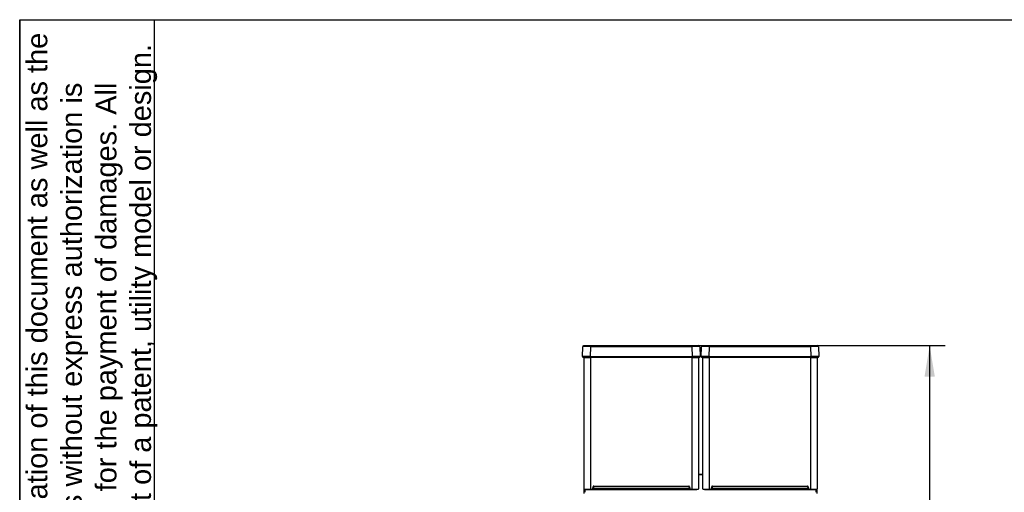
# Model space of a CAD drawing. Header units: millimetres. Extents: x 0 to 200, y 0 to 287.
# Tile 69 of 78: x 10 to 105, y 241 to 287. Entities that reach past the tile are written whole.
import ezdxf
from ezdxf.enums import TextEntityAlignment as Align

# ---------------------------------------------------------------- set-up
doc = ezdxf.new("R2010")
doc.units = ezdxf.units.MM
for name, color, linetype in [('148.255_BW4C_CTM', 7, 'Continuous'), ('Défaut', 7, 'Continuous'), ('Marges', 7, 'Continuous'), ('Standard', 7, 'Continuous')]:
    doc.layers.add(name, color=color, linetype=linetype)
doc.styles.add('SEACAD_Arial', font='arial.ttf')
doc.dimstyles.new('ISO_(mm)', dxfattribs={"dimtxt": 3, "dimasz": 3, "dimexe": 1.5, "dimexo": 0, "dimgap": 0.75, "dimtad": 1, "dimdec": 0, "dimlfac": 10, "dimtxsty": 'SEACAD_Arial', "dimblk1": '_SE_FILLED', "dimblk2": '_SE_FILLED', "dimsah": 1, "dimcen": 1.5, "dimadec": 0, "dimazin": 0, "dimtfac": 0.5, "dimtmove": 0, "dimatfit": 3, "dimfxl": 1, "dimarcsym": 0})

# ---------------------------------------------------------------- blocks, each defined once
blk = doc.blocks.new('SE')
at = {"layer": '148.255_BW4C_CTM', "color": 7, "linetype": 'Continuous'}
for p, q in [((64.303, 254.494), (64.336, 255.446)), ((64.436, 255.543), (65.081, 255.543)), ((65.081, 255.446), (65.047, 254.494)), ((65.081, 255.543), (74.872, 255.543)), ((65.081, 255.446), (65.081, 255.543)), ((74.872, 255.446), (65.081, 255.446)), ((74.872, 255.543), (75.516, 255.543)), ((74.872, 255.446), (74.872, 255.543)), ((74.905, 254.494), (74.872, 255.446)), ((75.616, 255.446), (75.649, 254.494)), ((75.753, 254.494), (75.786, 255.446)), ((75.886, 255.543), (76.531, 255.543)), ((76.531, 255.446), (76.497, 254.494)), ((76.531, 255.543), (86.322, 255.543)), ((76.531, 255.446), (76.531, 255.543)), ((86.322, 255.446), (76.531, 255.446)), ((86.322, 255.543), (86.966, 255.543)), ((86.322, 255.446), (86.322, 255.543)), ((86.355, 254.494), (86.322, 255.446)), ((87.066, 255.446), (87.099, 254.494)), ((65.047, 254.443), (64.353, 254.443)), ((64.451, 241.714), (64.451, 254.393)), ((64.451, 254.393), (65.071, 254.393)), ((64.526, 254.393), (64.526, 254.443)), ((65.047, 254.494), (74.905, 254.494)), ((65.047, 254.494), (65.047, 254.443)), ((74.905, 254.443), (65.047, 254.443)), ((65.071, 254.443), (65.071, 254.393)), ((65.071, 254.393), (65.071, 241.694)), ((74.881, 254.393), (65.071, 254.393)), ((71.426, 254.442), (69.326, 254.442)), ((74.881, 254.393), (74.881, 254.443)), ((74.881, 241.694), (74.881, 254.393)), ((74.881, 254.393), (75.501, 254.393)), ((74.905, 254.494), (74.905, 254.443)), ((75.599, 254.443), (74.905, 254.443)), ((75.426, 254.443), (75.426, 254.393)), ((75.501, 254.393), (75.501, 241.714)), ((76.497, 254.443), (75.803, 254.443)), ((75.901, 241.714), (75.901, 254.393)), ((75.901, 254.393), (76.521, 254.393)), ((75.976, 254.393), (75.976, 254.443)), ((76.497, 254.494), (86.355, 254.494)), ((76.497, 254.494), (76.497, 254.443)), ((86.355, 254.443), (76.497, 254.443)), ((76.521, 254.443), (76.521, 254.393)), ((76.521, 254.393), (76.521, 241.694)), ((86.331, 254.393), (76.521, 254.393)), ((82.876, 254.442), (80.776, 254.442)), ((86.331, 254.393), (86.331, 254.443)), ((86.331, 241.694), (86.331, 254.393)), ((86.331, 254.393), (86.951, 254.393)), ((86.355, 254.494), (86.355, 254.443)), ((87.049, 254.443), (86.355, 254.443)), ((86.876, 254.443), (86.876, 254.393)), ((86.951, 254.393), (86.951, 241.714)), ((75.501, 243.114), (75.901, 243.114)), ((75.901, 243.114), (75.501, 243.114)), ((64.451, 241.292), (64.451, 241.714)), ((64.551, 241.392), (64.551, 241.675)), ((65.071, 241.664), (65.071, 241.694)), ((65.071, 241.694), (65.233, 241.694)), ((65.071, 241.664), (65.233, 241.664)), ((65.303, 241.758), (65.317, 241.921)), ((65.303, 241.758), (65.333, 241.755)), ((65.347, 241.918), (65.333, 241.755)), ((65.371, 241.955), (65.371, 241.771)), ((65.371, 241.771), (74.581, 241.771)), ((65.371, 241.673), (65.371, 241.771)), ((65.371, 241.673), (74.581, 241.673)), ((65.397, 241.994), (65.397, 241.964)), ((65.397, 241.994), (74.555, 241.994)), ((65.397, 241.964), (74.555, 241.964)), ((74.581, 241.955), (74.581, 241.771)), ((74.581, 241.673), (74.581, 241.771)), ((74.635, 241.921), (74.605, 241.918)), ((74.619, 241.755), (74.605, 241.918)), ((74.635, 241.921), (74.649, 241.758)), ((74.719, 241.694), (74.719, 241.664)), ((74.719, 241.694), (74.881, 241.694)), ((74.719, 241.664), (74.881, 241.664)), ((74.881, 241.694), (74.881, 241.664)), ((76.521, 241.664), (76.521, 241.694)), ((76.521, 241.694), (76.683, 241.694)), ((76.521, 241.664), (76.683, 241.664)), ((76.753, 241.758), (76.767, 241.921)), ((76.753, 241.758), (76.783, 241.755)), ((76.797, 241.918), (76.783, 241.755)), ((76.821, 241.955), (76.821, 241.771)), ((76.821, 241.771), (86.031, 241.771)), ((76.821, 241.673), (76.821, 241.771)), ((76.821, 241.673), (86.031, 241.673)), ((76.847, 241.994), (76.847, 241.964)), ((76.847, 241.994), (86.005, 241.994)), ((76.847, 241.964), (86.005, 241.964)), ((86.031, 241.955), (86.031, 241.771)), ((86.031, 241.673), (86.031, 241.771)), ((86.085, 241.921), (86.055, 241.918)), ((86.069, 241.755), (86.055, 241.918)), ((86.085, 241.921), (86.099, 241.758)), ((86.169, 241.694), (86.169, 241.664)), ((86.169, 241.694), (86.331, 241.694)), ((86.169, 241.664), (86.331, 241.664)), ((86.331, 241.694), (86.331, 241.664)), ((86.851, 241.392), (86.851, 241.675)), ((86.951, 241.292), (86.951, 241.714))]:
    blk.add_line(p, q, dxfattribs=at)
for centre, radius, start, end in [((64.436, 255.443), 0.1, 130.28832, 178), ((64.708, 226.496), 28.952, 89.26326, 90.73674), ((64.425, 255.464), 0.0758, 108.94244, 193.33596), ((64.436, 255.443), 0.1, 90, 111.24212), ((75.244, 226.496), 28.952, 89.29021, 90.73674), ((75.516, 255.443), 0.1, 2, 90), ((75.528, 255.464), 0.0758, 346.66404, 71.05756), ((75.244, 226.496), 28.952, 89.26326, 89.29021), ((75.886, 255.443), 0.1, 130.28832, 178), ((76.158, 226.496), 28.952, 89.26326, 90.73674), ((75.875, 255.464), 0.0758, 108.94244, 193.33596), ((75.886, 255.443), 0.1, 90, 111.24212), ((86.694, 226.496), 28.952, 89.29021, 90.73674), ((86.966, 255.443), 0.1, 2, 90), ((86.978, 255.464), 0.0758, 346.66404, 71.05756), ((86.694, 226.496), 28.952, 89.26326, 89.29021), ((64.675, 210.631), 43.865, 89.51374, 90.48626), ((64.353, 254.493), 0.05, 178, 270), ((75.277, 210.631), 43.865, 89.51374, 90.48626), ((75.599, 254.493), 0.05, 270, 2), ((76.125, 210.631), 43.865, 89.51374, 90.48626), ((75.803, 254.493), 0.05, 178, 270), ((86.727, 210.631), 43.865, 89.51374, 90.48626), ((87.049, 254.493), 0.05, 270, 2), ((64.922, 246.56), 4.868, 264.44387, 271.74954), ((64.924, 245.903), 4.242, 264.00971, 271.99029), ((65.233, 241.764), 0.1, 270.02409, 354.98678), ((64.316, 241.678), 0.917, 359.08097, 0.95567), ((65.355, 256.221), 14.547, 269.67775, 270.06154), ((65.397, 241.914), 0.08, 90.0155, 175.01622), ((65.652, 245.581), 3.675, 264.76611, 265.23384), ((65.385, 254.373), 12.602, 269.76831, 269.93586), ((65.397, 241.914), 0.05, 90.03867, 175.03476), ((77.502, 241.979), 2.947, 179.70237, 180.2855), ((74.555, 241.914), 0.08, 4.98378, 89.9845), ((74.555, 241.914), 0.05, 4.96549, 89.96109), ((74.567, 254.372), 12.602, 270.06413, 270.23169), ((74.597, 256.22), 14.547, 269.93845, 270.32071), ((74.545, 242.782), 1.03, 274.16933, 275.83899), ((74.719, 241.764), 0.1, 185.01322, 269.97591), ((75.029, 246.58), 4.889, 268.2657, 275.50428), ((75.028, 245.903), 4.242, 268.00971, 275.99029), ((76.372, 246.56), 4.868, 264.44387, 271.74954), ((76.374, 245.903), 4.242, 264.00971, 271.99029), ((76.683, 241.764), 0.1, 270.02409, 354.98678), ((75.766, 241.678), 0.917, 359.08097, 0.95567), ((76.805, 256.221), 14.547, 269.67775, 270.06154), ((76.847, 241.914), 0.08, 90.0155, 175.01622), ((77.102, 245.581), 3.675, 264.76611, 265.23384), ((76.835, 254.373), 12.602, 269.76831, 269.93586), ((76.847, 241.914), 0.05, 90.03867, 175.03476), ((88.952, 241.979), 2.947, 179.70237, 180.2855), ((86.005, 241.914), 0.08, 4.98378, 89.9845), ((86.005, 241.914), 0.05, 4.96549, 89.96109), ((86.017, 254.372), 12.602, 270.06413, 270.23169), ((86.047, 256.22), 14.547, 269.93845, 270.32071), ((85.995, 242.782), 1.03, 274.16933, 275.83899), ((86.169, 241.764), 0.1, 185.01322, 269.97591), ((86.479, 246.58), 4.889, 268.2657, 275.50428), ((86.478, 245.903), 4.242, 268.00971, 275.99029)]:
    blk.add_arc(centre, radius, start, end, dxfattribs=at)
for centre, start_param, end_param in [((64.481, 241.714), 3.141593, 4.712389), ((75.471, 241.714), 4.712389, 6.283185), ((75.931, 241.714), 3.141593, 4.712389), ((86.921, 241.714), 4.712389, 6.283185)]:
    blk.add_ellipse(centre, major_axis=(0.03, 0), ratio=0.999391, start_param=start_param, end_param=end_param, dxfattribs=at)
for points in [[(64.769, 241.697), (64.773, 241.705), (64.775, 241.714), (64.775, 241.724)], [(75.177, 241.724), (75.177, 241.714), (75.179, 241.705), (75.183, 241.697)], [(76.219, 241.697), (76.223, 241.705), (76.225, 241.714), (76.225, 241.724)], [(86.633, 241.697), (86.629, 241.705), (86.627, 241.714), (86.627, 241.724)]]:
    blk.add_open_spline(points, degree=3, dxfattribs=at)
for points in [[(65.233, 241.694), (65.246, 241.694), (65.259, 241.699), (65.271, 241.703), (65.28, 241.712), (65.29, 241.721), (65.296, 241.733), (65.302, 241.745), (65.303, 241.758)], [(74.649, 241.758), (74.65, 241.745), (74.656, 241.733), (74.662, 241.721), (74.672, 241.712), (74.681, 241.703), (74.694, 241.699), (74.706, 241.694), (74.719, 241.694)], [(76.683, 241.694), (76.696, 241.694), (76.709, 241.699), (76.721, 241.703), (76.73, 241.712), (76.74, 241.721), (76.746, 241.733), (76.752, 241.745), (76.753, 241.758)], [(86.099, 241.758), (86.1, 241.745), (86.106, 241.733), (86.112, 241.721), (86.122, 241.712), (86.131, 241.703), (86.144, 241.699), (86.156, 241.694), (86.169, 241.694)]]:
    blk.add_open_spline(points, degree=2, knots=[0, 0, 0, 0.25, 0.25, 0.5, 0.5, 0.75, 0.75, 1, 1, 1], dxfattribs=at)
blk = doc.blocks.new('DMBLK1')
at = {"layer": 'Standard', "linetype": 'Continuous'}
for points in [[(98.298, 252.543), (97.798, 255.543), (97.298, 252.543)], [(98.298, 193.979), (97.298, 193.979), (97.798, 190.979)]]:
    blk.add_hatch(color=7, dxfattribs=at).paths.add_polyline_path(points)
at = {"layer": 'Standard', "color": 7, "linetype": 'Continuous'}
for p, q in [((74.872, 255.543), (99.298, 255.543)), ((97.798, 255.543), (97.798, 190.979)), ((39.271, 190.979), (99.298, 190.979))]:
    blk.add_line(p, q, dxfattribs=at)
at = {"layer": 'Standard', "color": 7, "linetype": 'Continuous', "style": 'SEACAD_Arial'}
blk.add_text('646', height=3, rotation=90, dxfattribs=at).set_placement((94.048, 219.739), align=Align.TOP_LEFT)
blk = doc.blocks.new('_SE_FILLED')
at = {"color": 0}
blk.add_line((0, 0), (-1, 0), dxfattribs=at)
blk.add_solid([(0, 0), (-1, -0.1665), (-1, 0.1665), (0, 0)], dxfattribs=at)

msp = doc.modelspace()

# ---------------------------------------------------------------- linework, layer by layer
at = {"layer": 'Défaut', "color": 7, "linetype": 'Continuous'}
for p, q in [((10, 287), (10, 200.01)), ((10, 287), (23, 287)), ((23, 191.775), (23, 287))]:
    msp.add_line(p, q, dxfattribs=at)
at = {"layer": 'Marges', "color": 7, "linetype": 'Continuous'}
for p, q in [((10, 10), (10, 287)), ((10, 287), (200, 287))]:
    msp.add_line(p, q, dxfattribs=at)

# ---------------------------------------------------------------- block references
at = {"layer": 'Standard'}
msp.add_blockref('SE', (0, 0), dxfattribs=at)

# ---------------------------------------------------------------- texts
at = {"layer": 'Défaut', "insert": (10.663, 192.722), "char_height": 2, "width": 94.92264, "attachment_point": 1, "rotation": 90}
msp.add_mtext('{\\fArial|b0||i0||c0|p34;\\C7;\\H2.;\\W1.;The reproduction, distribution and utilization of this document as well as the \\P}{\\fArial|b0||i0||c0|p34;\\C7;\\H2.;\\W1.;communication of its contents to others without express authorization is \\P}{\\fArial|b0||i0||c0|p34;\\C7;\\H2.;\\W1.;prohibited. Offenders will be held liable for the payment of damages. All \\P}{\\fArial|b0||i0||c0|p34;\\C7;\\H2.;\\W1.;rights reserved in the event of the grant of a patent, utility model or design.\\P}', dxfattribs=at)

# ---------------------------------------------------------------- dimensions: what is measured, and where the dimension line sits
at = {"layer": 'Standard', "color": 7, "linetype": 'Continuous'}
dim = msp.add_linear_dim(base=(97.798, 190.979), p1=(74.872, 255.543), p2=(39.271, 190.979), angle=90, text='\\A1;<>', dimstyle='ISO_(mm)', dxfattribs=at)
dim.commit()
dim.dimension.update_dxf_attribs({"geometry": 'DMBLK1', "text_midpoint": (97.798, 223.261), "dimtype": 160})

doc.saveas('drawing.dxf')
